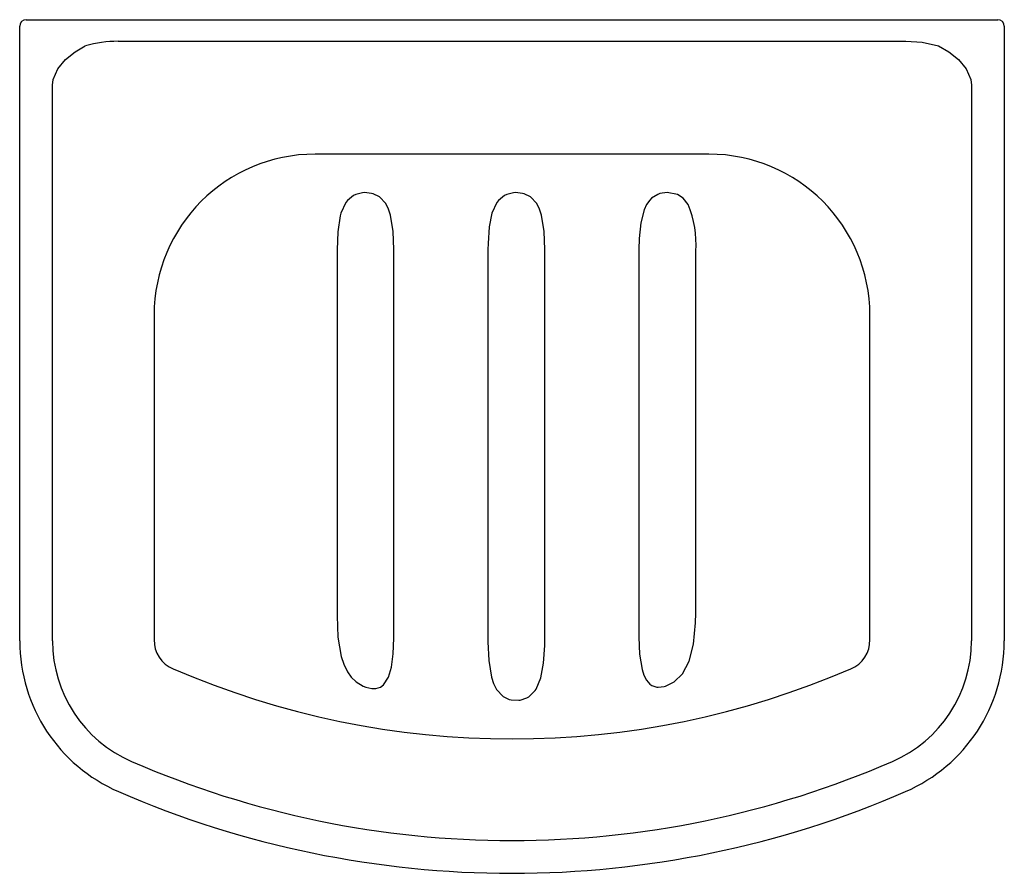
# Model space of a CAD drawing. Header units: millimetres. Extents: x 201.12 to 201.27, y 223.471 to 223.601.
import ezdxf

# ---------------------------------------------------------------- set-up
doc = ezdxf.new("R2010")
doc.units = ezdxf.units.MM
doc.layers.add('SANINDUSA', color=3, linetype='Continuous')

msp = doc.modelspace()

# ---------------------------------------------------------------- linework, layer by layer
at = {"layer": 'SANINDUSA'}
for p, q in [((201.1210379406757, 223.6013041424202), (201.1230379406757, 223.6013041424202)), ((201.1230379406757, 223.6013041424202), (201.1260379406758, 223.6013041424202)), ((201.1260379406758, 223.6013041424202), (201.1300379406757, 223.6013041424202)), ((201.1300379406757, 223.6013041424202), (201.2600379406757, 223.6013041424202)), ((201.2600379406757, 223.6013041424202), (201.2640379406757, 223.6013041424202)), ((201.2640379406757, 223.6013041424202), (201.2670379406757, 223.6013041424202)), ((201.2670379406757, 223.6013041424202), (201.2690379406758, 223.6013041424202)), ((201.1200379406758, 223.5066831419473), (201.1200379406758, 223.6003041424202)), ((201.2700379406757, 223.6003041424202), (201.2700379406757, 223.5066831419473)), ((201.1350379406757, 223.5980123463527), (201.2550379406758, 223.5980123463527)), ((201.1250379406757, 223.5066831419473), (201.1250379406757, 223.5913041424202)), ((201.2650379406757, 223.5913041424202), (201.2650379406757, 223.5066831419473)), ((201.2250379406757, 223.5808278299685), (201.1650379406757, 223.5808278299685)), ((201.1683778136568, 223.5662549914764), (201.1683778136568, 223.510534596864)), ((201.1770380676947, 223.5071150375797), (201.1770380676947, 223.5663041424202)), ((201.1913778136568, 223.5663041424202), (201.1913778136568, 223.5065805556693)), ((201.2000380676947, 223.5066812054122), (201.2000380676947, 223.5663041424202)), ((201.2143778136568, 223.5663041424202), (201.2143778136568, 223.5072825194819)), ((201.2230380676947, 223.5109161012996), (201.2230380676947, 223.5660288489)), ((201.1405142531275, 223.5563041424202), (201.1405142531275, 223.5068917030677)), ((201.249561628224, 223.5068917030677), (201.249561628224, 223.5563041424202))]:
    msp.add_line(p, q, dxfattribs=at)
at = {"layer": 'SANINDUSA', "flags": 128}
for points in [[(201.2550379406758, 223.5980123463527), (201.2575379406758, 223.597867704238), (201.2600379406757, 223.5973060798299)], [(201.1250379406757, 223.5913041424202), (201.125038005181, 223.5913270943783), (201.1251330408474, 223.5921846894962), (201.1258304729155, 223.5938299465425), (201.1270302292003, 223.5952595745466), (201.128505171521, 223.5964270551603), (201.1300379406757, 223.5973060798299)], [(201.2600379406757, 223.5973060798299), (201.2615707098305, 223.5964270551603), (201.2630456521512, 223.5952595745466), (201.2642454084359, 223.5938299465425), (201.2649428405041, 223.5921846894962), (201.2650378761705, 223.5913270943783), (201.2650379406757, 223.5913041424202)], [(201.1770380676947, 223.5663041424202), (201.1769200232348, 223.5690636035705), (201.176520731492, 223.5715219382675), (201.1762232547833, 223.5724506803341), (201.1757991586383, 223.5733054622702), (201.1748371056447, 223.5743399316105), (201.1738810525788, 223.5747971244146), (201.1736533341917, 223.5748577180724), (201.1725634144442, 223.5749619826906), (201.1722761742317, 223.5749427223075), (201.1712259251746, 223.5746889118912), (201.1708810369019, 223.5745265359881), (201.1699633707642, 223.5737803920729), (201.169730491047, 223.5734783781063), (201.1689846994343, 223.5718437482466), (201.1688729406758, 223.5714347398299)], [(201.2000380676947, 223.5663041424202), (201.1999200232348, 223.5690636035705), (201.199520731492, 223.5715219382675), (201.1992232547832, 223.5724506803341), (201.1987991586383, 223.5733054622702), (201.1978371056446, 223.5743399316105), (201.1968810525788, 223.5747971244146), (201.1966533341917, 223.5748577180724), (201.1955634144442, 223.5749619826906), (201.1952761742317, 223.5749427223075), (201.1942259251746, 223.5746889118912), (201.1938810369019, 223.5745265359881), (201.1929633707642, 223.5737803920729), (201.192730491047, 223.5734783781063), (201.1919846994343, 223.5718437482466), (201.1915714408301, 223.5697640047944), (201.1913904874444, 223.5672374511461), (201.1913778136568, 223.5663041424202)], [(201.2218729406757, 223.5731826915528), (201.2211287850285, 223.5741101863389), (201.2202330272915, 223.5746711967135), (201.2200087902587, 223.5747562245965), (201.2189441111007, 223.5749579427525), (201.2186750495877, 223.5749642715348), (201.2175806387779, 223.5748105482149), (201.2172595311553, 223.5747022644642), (201.2163050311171, 223.5741259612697), (201.2160151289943, 223.5738394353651), (201.2155192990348, 223.5731407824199), (201.2151545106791, 223.5723506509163), (201.2146614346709, 223.5703925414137), (201.2144198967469, 223.5679893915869), (201.2143778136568, 223.5663041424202)], [(201.1688729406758, 223.5714347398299), (201.1684915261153, 223.5689929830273), (201.1683778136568, 223.5662549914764)], [(201.1683778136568, 223.510534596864), (201.1685288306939, 223.5072472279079), (201.1690237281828, 223.5043293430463), (201.1694149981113, 223.5031298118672), (201.1699654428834, 223.5020090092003), (201.1705524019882, 223.5011924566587), (201.1712812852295, 223.5004811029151), (201.1723668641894, 223.499806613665), (201.1727930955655, 223.4996361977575), (201.1736995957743, 223.4994400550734), (201.1742760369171, 223.4994502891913), (201.1750106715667, 223.4996765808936), (201.1754667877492, 223.4999982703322), (201.1762351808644, 223.5011512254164), (201.176691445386, 223.5027182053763), (201.1769521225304, 223.5047420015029), (201.1770380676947, 223.5071150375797)], [(201.2143778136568, 223.5072825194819), (201.214483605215, 223.5046662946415), (201.2148511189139, 223.5023221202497), (201.2151157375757, 223.5014864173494), (201.2155113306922, 223.5007059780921), (201.2160552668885, 223.5001012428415), (201.2163278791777, 223.4999192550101), (201.2170947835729, 223.4996729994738), (201.2172899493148, 223.4996565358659), (201.2182313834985, 223.4997645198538), (201.2184418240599, 223.4998249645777), (201.2197392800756, 223.5004675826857), (201.2210150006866, 223.5016835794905), (201.2220484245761, 223.5035876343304), (201.2227087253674, 223.5062052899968), (201.2230085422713, 223.5094239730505), (201.2230380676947, 223.5109161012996)], [(201.1913778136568, 223.5065805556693), (201.1915023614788, 223.5037282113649), (201.1919196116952, 223.5011912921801), (201.1922298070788, 223.5002285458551), (201.1926812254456, 223.4993206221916), (201.1937009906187, 223.4982324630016), (201.1946192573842, 223.4977960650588), (201.194918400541, 223.4977208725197), (201.1960663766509, 223.4976665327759), (201.1962756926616, 223.4976946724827), (201.1973081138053, 223.4980300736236), (201.1976083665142, 223.4982037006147), (201.1985670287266, 223.4991345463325), (201.1987005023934, 223.4993323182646), (201.1994348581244, 223.5010495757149), (201.1998566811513, 223.5032825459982), (201.2000312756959, 223.5059933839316), (201.2000380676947, 223.5066812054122)]]:
    msp.add_lwpolyline(points, dxfattribs=at)
at = {"layer": 'SANINDUSA'}
for centre, radius, start, end in [((201.1210379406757, 223.6003041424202), 0.001, 90, 180), ((201.2690379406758, 223.6003041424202), 0.001, 0, 90), ((201.1348960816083, 223.5809648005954), 0.0170481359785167, 89.52323118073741, 106.5568226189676), ((201.1650379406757, 223.5563041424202), 0.0245236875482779, 90, 180), ((201.2250379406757, 223.5563041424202), 0.0245236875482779, 0, 90), ((201.2073749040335, 223.5671496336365), 0.0157032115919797, 355.9071505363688, 22.59362592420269), ((201.1450379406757, 223.5066831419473), 0.025, 180, 246.546170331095), ((201.1450379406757, 223.5066831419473), 0.02, 180, 246.546170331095), ((201.1451913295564, 223.5067837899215), 0.0046783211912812, 178.6782617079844, 247.9631508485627), ((201.2448845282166, 223.5067838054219), 0.0046783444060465, 292.0370455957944, 1.3215418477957), ((201.2450379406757, 223.5066831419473), 0.02, 293.453829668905, 0), ((201.2450379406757, 223.5066831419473), 0.025, 293.453829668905, 0), ((201.1950379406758, 223.6219291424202), 0.1301486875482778, 246.6414125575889, 293.3585874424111), ((201.1950379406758, 223.6219291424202), 0.145625, 246.546170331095, 293.453829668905), ((201.1950379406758, 223.6219291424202), 0.150625, 246.546170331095, 293.453829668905)]:
    msp.add_arc(centre, radius, start, end, dxfattribs=at)

doc.saveas('drawing.dxf')
